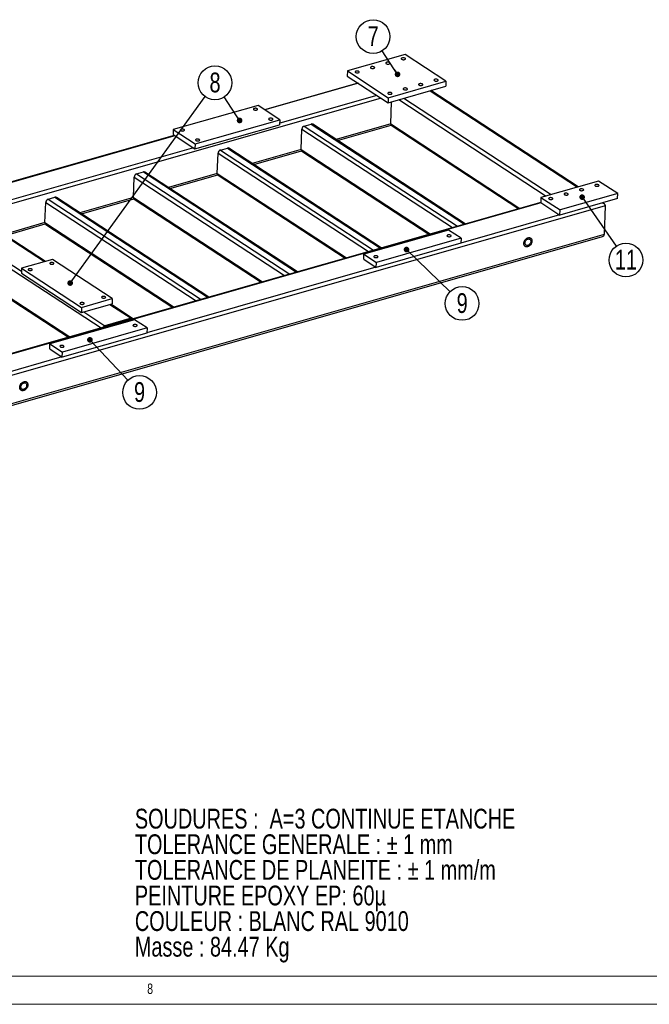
# Model space of a CAD drawing. Header units: millimetres. Extents: x 5 to 589, y 5 to 415.
# Tile 5 of 9: x 349 to 460, y 5 to 179. Entities that reach past the tile are written whole.
import ezdxf

# ---------------------------------------------------------------- set-up
doc = ezdxf.new("R2010")
doc.units = ezdxf.units.MM
doc.layers.add('NOTES', color=6, linetype='Continuous')
doc.layers.add('TRAIT-FORT', color=4, linetype='Continuous', lineweight=25)
doc.styles.add('SLDTEXTSTYLE0', font='TXT', dxfattribs={"width": 0.75})
doc.dimstyles.new('SLDDIMSTYLE5', dxfattribs={"dimtxt": 0.18, "dimasz": 1, "dimexe": 0, "dimexo": 0.0625, "dimgap": 0, "dimtad": 0, "dimtih": 1, "dimtoh": 1, "dimdec": 0, "dimrnd": 1e-09, "dimzin": 0, "dimdsep": 46, "dimtxsty": 'Standard', "dimblk1": 'DOT', "dimblk2": 'DOT', "dimsah": 1, "dimcen": 0.09, "dimadec": 0, "dimazin": 0, "dimtfac": 1, "dimtdec": 0, "dimtofl": 0, "dimtmove": 0, "dimatfit": 3, "dimldrblk": 'DOT', "dimfxl": 1, "dimfrac": 2, "dimtolj": 1, "dimtzin": 0, "dimarcsym": 0})

# ---------------------------------------------------------------- blocks, each defined once
blk = doc.blocks.new('SW_NOTE_0')
at = {"layer": 'NOTES', "color": 0, "char_height": 3.5, "attachment_point": 1, "style": 'SLDTEXTSTYLE0'}
for s, insert in [('SOUDURES :  A=3 CONTINUE ETANCHE', (0, 4.51)), ('TOLERANCE GENERALE : ± 1 mm', (0, -0.01)), ('TOLERANCE DE PLANEITE : ± 1 mm/m', (0, -4.54)), ('PEINTURE EPOXY EP: 60µ', (0, -9.07)), ('COULEUR : BLANC RAL 9010', (0, -13.59)), ('Masse : 84.47 Kg', (0, -18.12))]:
    blk.add_mtext(s, dxfattribs=dict(at, insert=insert))
blk = doc.blocks.new('SW_NOTE_14')
at = {"layer": 'NOTES', "color": 0}
blk.add_circle((-1.63, 2.5), 2.98, dxfattribs=at)
at = {"layer": 'NOTES', "color": 0, "insert": (-1.62, 4.32), "char_height": 3.5, "attachment_point": 2, "style": 'SLDTEXTSTYLE0'}
blk.add_mtext('8', dxfattribs=at)
blk = doc.blocks.new('_Dot')
at = {"color": 0, "linetype": 'ByBlock', "lineweight": -2}
blk.add_line((-0.5, 0), (-1, 0), dxfattribs=at)
at = {"color": 0, "linetype": 'ByBlock', "const_width": 0.5}
blk.add_lwpolyline([(-0.25, 0, 1), (0.25, 0, 1)], format="xyb", close=True, dxfattribs=at)
blk = doc.blocks.new('SW_NOTE_17')
at = {"layer": 'NOTES', "color": 0}
blk.add_circle((2.14, -2.08), 2.98, dxfattribs=at)
at = {"layer": 'NOTES', "color": 0, "insert": (2.15, -0.26), "char_height": 3.5, "attachment_point": 2, "style": 'SLDTEXTSTYLE0'}
blk.add_mtext('9', dxfattribs=at)
blk = doc.blocks.new('SW_NOTE_18')
at = {"layer": 'NOTES', "color": 0}
blk.add_circle((2.05, -2.17), 2.98, dxfattribs=at)
at = {"layer": 'NOTES', "color": 0, "insert": (2.05, -0.35), "char_height": 3.5, "attachment_point": 2, "style": 'SLDTEXTSTYLE0'}
blk.add_mtext('9', dxfattribs=at)
blk = doc.blocks.new('SW_NOTE_20')
at = {"layer": 'NOTES', "color": 0}
blk.add_circle((-1.62, 2.5), 2.98, dxfattribs=at)
at = {"layer": 'NOTES', "color": 0, "insert": (-1.62, 4.32), "char_height": 3.5, "attachment_point": 2, "style": 'SLDTEXTSTYLE0'}
blk.add_mtext('7', dxfattribs=at)
blk = doc.blocks.new('SW_NOTE_24')
at = {"layer": 'NOTES', "color": 0}
blk.add_circle((1.7, -2.45), 2.98, dxfattribs=at)
at = {"layer": 'NOTES', "color": 0, "insert": (1.71, -0.63), "char_height": 3.5, "attachment_point": 2, "style": 'SLDTEXTSTYLE0'}
blk.add_mtext('11', dxfattribs=at)

msp = doc.modelspace()

# ---------------------------------------------------------------- linework, layer by layer
at = {"lineweight": 18}
for p, q in [((10, 10), (584, 10)), ((5, 5), (589, 5))]:
    msp.add_line(p, q, dxfattribs=at)
at = {"layer": 'TRAIT-FORT', "lineweight": 25}
for p, q in [((416.71, 172.87), (406.52, 169.96)), ((423.93, 168.14), (416.71, 172.87)), ((406.52, 169.96), (406.48, 169.06)), ((406.48, 169.06), (413.71, 164.34)), ((406.52, 169.96), (413.74, 165.23)), ((408.38, 167.82), (391.89, 163.11)), ((408.46, 167.77), (391.97, 163.06)), ((413.71, 164.34), (423.9, 167.25)), ((413.74, 165.23), (423.93, 168.14)), ((423.93, 168.14), (423.9, 167.25)), ((411.73, 165.63), (394.57, 160.72)), ((421.12, 166.45), (447.14, 149.42)), ((447.29, 149.46), (421.26, 166.49)), ((412.49, 165.13), (344.15, 145.6)), ((390.74, 163.86), (375.78, 159.59)), ((394.59, 161.34), (390.74, 163.86)), ((413.74, 165.23), (413.71, 164.34)), ((414.2, 160.59), (414.34, 164.52)), ((415.6, 164.88), (441.62, 147.84)), ((416.49, 165.13), (442.52, 148.1)), ((379.61, 156.18), (394.56, 160.45)), ((379.64, 157.07), (394.59, 161.34)), ((394.59, 161.34), (394.56, 160.45)), ((398.92, 160.22), (400.14, 160.57)), ((398.92, 160.22), (425.97, 142.52)), ((400.14, 160.57), (427.19, 142.86)), ((427.34, 142.91), (400.4, 160.54)), ((414.2, 160.59), (404.54, 157.83)), ((404.8, 157.66), (414.24, 160.35)), ((414.2, 160.59), (437.01, 145.67)), ((414.24, 160.36), (436.78, 145.6)), ((375.96, 158.56), (340.03, 148.3)), ((376.04, 158.51), (340.11, 148.24)), ((375.78, 159.59), (375.75, 158.7)), ((375.75, 158.7), (379.61, 156.18)), ((375.78, 159.59), (379.64, 157.07)), ((398.37, 156.07), (398.5, 159.65)), ((398.5, 159.65), (425.07, 142.26)), ((379.64, 157.07), (379.61, 156.18)), ((379.32, 156.36), (343.39, 146.1)), ((383.55, 151.84), (383.68, 155.42)), ((383.68, 155.42), (410.26, 138.03)), ((384.11, 155.98), (385.33, 156.33)), ((384.11, 155.98), (411.15, 138.28)), ((385.33, 156.33), (412.38, 138.63)), ((412.52, 138.67), (385.59, 156.3)), ((398.37, 156.07), (389.72, 153.6)), ((389.99, 153.42), (398.43, 155.84)), ((398.37, 156.07), (421.17, 141.14)), ((398.5, 155.77), (420.94, 141.08)), ((369.29, 151.75), (370.51, 152.1)), ((369.29, 151.75), (396.34, 134.05)), ((370.51, 152.1), (397.56, 134.4)), ((397.71, 134.44), (370.77, 152.07)), ((383.55, 151.84), (374.91, 149.36)), ((375.17, 149.19), (383.62, 151.6)), ((383.55, 151.84), (406.36, 136.91)), ((383.69, 151.53), (406.13, 136.85)), ((368.74, 147.6), (368.87, 151.19)), ((368.87, 151.19), (395.44, 133.79)), ((450.9, 150.49), (440.71, 147.58)), ((454.27, 148.29), (450.9, 150.49)), ((454.27, 148.29), (444.08, 145.38)), ((454.24, 147.39), (454.27, 148.29)), ((440.68, 146.72), (336.28, 116.89)), ((440.72, 146.65), (336.36, 116.84)), ((353.11, 143.14), (353.24, 146.72)), ((353.24, 146.72), (379.81, 129.33)), ((353.66, 147.28), (354.88, 147.63)), ((353.66, 147.28), (380.71, 129.58)), ((354.88, 147.63), (381.93, 129.93)), ((382.08, 129.97), (355.14, 147.6)), ((368.74, 147.6), (359.28, 144.9)), ((359.54, 144.73), (368.8, 147.37)), ((368.74, 147.6), (391.54, 132.68)), ((368.87, 147.3), (391.31, 132.61)), ((440.71, 147.58), (440.67, 146.69)), ((440.67, 146.69), (444.04, 144.48)), ((440.71, 147.58), (444.08, 145.38)), ((454.24, 147.39), (444.04, 144.48)), ((451.85, 146.48), (451.6, 146.64)), ((452.08, 146.11), (296.9, 101.77)), ((444, 144.51), (426.58, 139.54)), ((444.04, 144.48), (444.08, 145.38)), ((452.08, 146.11), (451.9, 141.03)), ((341.6, 143.73), (353.03, 136.25)), ((353.18, 136.29), (341.75, 143.77)), ((353.11, 143.14), (345.88, 141.07)), ((346.15, 140.9), (353.17, 142.91)), ((353.11, 143.14), (375.91, 128.21)), ((353.24, 142.83), (375.68, 128.15)), ((451.9, 141.03), (287.44, 94.04)), ((336.09, 142.16), (363.02, 124.53)), ((336.98, 142.41), (348.96, 134.57)), ((424.4, 141.84), (409.44, 137.56)), ((426.61, 140.39), (424.4, 141.84)), ((287.48, 93.8), (451.56, 140.68)), ((426.58, 139.49), (411.63, 135.22)), ((426.61, 140.39), (411.66, 136.11)), ((426.61, 140.39), (426.58, 139.49)), ((334.69, 137.87), (357.49, 122.95)), ((334.83, 137.57), (357.27, 122.89)), ((409.41, 136.67), (409.44, 137.56)), ((409.44, 137.56), (411.66, 136.11)), ((354.42, 136.65), (348.98, 135.09)), ((365.01, 129.71), (354.42, 136.65)), ((409.41, 136.67), (411.63, 135.22)), ((411.63, 135.22), (411.66, 136.11)), ((348.98, 135.09), (348.95, 134.2)), ((348.95, 134.2), (359.54, 127.26)), ((348.98, 135.09), (359.57, 128.16)), ((411.58, 135.25), (371.12, 123.69)), ((359.54, 127.26), (364.98, 128.82)), ((359.57, 128.16), (365.01, 129.71)), ((365.01, 129.71), (364.98, 128.82)), ((359.57, 128.16), (359.54, 127.26)), ((359.95, 127.38), (363.71, 124.92)), ((364.57, 128.7), (368.33, 126.24)), ((368.59, 126.21), (364.72, 128.74)), ((368.94, 125.99), (353.99, 121.72)), ((368.33, 126.24), (363.71, 124.92)), ((371.16, 124.54), (368.94, 125.99)), ((371.12, 123.64), (356.17, 119.37)), ((371.16, 124.54), (356.2, 120.27)), ((371.16, 124.54), (371.12, 123.64)), ((353.96, 120.82), (353.99, 121.72)), ((353.96, 120.82), (356.17, 119.37)), ((353.99, 121.72), (356.2, 120.27)), ((356.17, 119.37), (356.2, 120.27)), ((356.12, 119.4), (338.71, 114.43))]:
    msp.add_line(p, q, dxfattribs=at)
at = {"layer": 'TRAIT-FORT', "lineweight": 25, "flags": 128}
for points in [[(416.11, 172.02), (416.18, 171.98), (416.27, 171.96), (416.38, 171.94), (416.48, 171.94), (416.58, 171.95), (416.67, 171.98), (416.74, 172.01), (416.78, 172.06), (416.79, 172.1), (416.77, 172.15), (416.72, 172.19), (416.65, 172.23), (416.55, 172.26), (416.45, 172.27), (416.34, 172.27), (416.24, 172.26), (416.16, 172.23), (416.09, 172.2), (416.05, 172.16), (416.04, 172.11), (416.06, 172.06), (416.11, 172.02)], [(410.67, 170.47), (410.74, 170.43), (410.84, 170.4), (410.94, 170.39), (411.05, 170.39), (411.15, 170.4), (411.23, 170.43), (411.3, 170.46), (411.34, 170.5), (411.35, 170.55), (411.33, 170.6), (411.28, 170.64), (411.21, 170.68), (411.12, 170.7), (411.01, 170.72), (410.91, 170.72), (410.81, 170.71), (410.72, 170.68), (410.65, 170.65), (410.61, 170.6), (410.6, 170.56), (410.62, 170.51), (410.67, 170.47)], [(413.39, 171.24), (413.46, 171.21), (413.55, 171.18), (413.66, 171.17), (413.76, 171.17), (413.87, 171.18), (413.95, 171.2), (414.02, 171.24), (414.06, 171.28), (414.07, 171.33), (414.05, 171.37), (414, 171.42), (413.93, 171.45), (413.84, 171.48), (413.73, 171.49), (413.62, 171.5), (413.52, 171.48), (413.44, 171.46), (413.37, 171.42), (413.33, 171.38), (413.32, 171.33), (413.34, 171.29), (413.39, 171.24)], [(407.95, 169.69), (408.03, 169.65), (408.12, 169.63), (408.22, 169.61), (408.33, 169.61), (408.43, 169.62), (408.52, 169.65), (408.58, 169.68), (408.62, 169.73), (408.63, 169.77), (408.61, 169.82), (408.56, 169.86), (408.49, 169.9), (408.4, 169.93), (408.29, 169.94), (408.19, 169.94), (408.09, 169.93), (408, 169.9), (407.93, 169.87), (407.89, 169.83), (407.88, 169.78), (407.9, 169.73), (407.95, 169.69)], [(419.17, 167.46), (419.24, 167.42), (419.33, 167.4), (419.44, 167.38), (419.54, 167.38), (419.64, 167.4), (419.73, 167.42), (419.8, 167.46), (419.84, 167.5), (419.85, 167.55), (419.83, 167.59), (419.78, 167.64), (419.71, 167.67), (419.61, 167.7), (419.51, 167.71), (419.4, 167.71), (419.3, 167.7), (419.22, 167.68), (419.15, 167.64), (419.11, 167.6), (419.1, 167.55), (419.12, 167.5), (419.17, 167.46)], [(421.89, 168.24), (421.96, 168.2), (422.05, 168.17), (422.16, 168.16), (422.26, 168.16), (422.36, 168.17), (422.45, 168.2), (422.52, 168.23), (422.56, 168.28), (422.57, 168.32), (422.55, 168.37), (422.5, 168.41), (422.42, 168.45), (422.33, 168.48), (422.23, 168.49), (422.12, 168.49), (422.02, 168.48), (421.93, 168.45), (421.87, 168.42), (421.83, 168.38), (421.82, 168.33), (421.84, 168.28), (421.89, 168.24)], [(413.73, 165.91), (413.8, 165.87), (413.9, 165.84), (414, 165.83), (414.11, 165.83), (414.21, 165.84), (414.29, 165.87), (414.36, 165.9), (414.4, 165.94), (414.41, 165.99), (414.39, 166.04), (414.34, 166.08), (414.27, 166.12), (414.18, 166.15), (414.07, 166.16), (413.97, 166.16), (413.87, 166.15), (413.78, 166.12), (413.71, 166.09), (413.67, 166.04), (413.66, 166), (413.68, 165.95), (413.73, 165.91)], [(416.45, 166.68), (416.52, 166.65), (416.61, 166.62), (416.72, 166.61), (416.83, 166.61), (416.93, 166.62), (417.01, 166.64), (417.08, 166.68), (417.12, 166.72), (417.13, 166.77), (417.11, 166.82), (417.06, 166.86), (416.99, 166.9), (416.9, 166.92), (416.79, 166.94), (416.68, 166.94), (416.58, 166.92), (416.5, 166.9), (416.43, 166.86), (416.39, 166.82), (416.38, 166.77), (416.4, 166.73), (416.45, 166.68)], [(390, 163.11), (390.07, 163.07), (390.16, 163.05), (390.26, 163.03), (390.36, 163.03), (390.46, 163.05), (390.55, 163.07), (390.61, 163.1), (390.65, 163.15), (390.66, 163.19), (390.64, 163.24), (390.59, 163.28), (390.52, 163.32), (390.43, 163.34), (390.33, 163.36), (390.23, 163.36), (390.13, 163.34), (390.04, 163.32), (389.98, 163.29), (389.94, 163.24), (389.93, 163.2), (389.95, 163.15), (390, 163.11)], [(392.69, 161.35), (392.76, 161.31), (392.85, 161.28), (392.96, 161.27), (393.06, 161.27), (393.16, 161.28), (393.24, 161.31), (393.31, 161.34), (393.35, 161.38), (393.36, 161.43), (393.34, 161.47), (393.29, 161.52), (393.22, 161.55), (393.13, 161.58), (393.03, 161.59), (392.92, 161.59), (392.82, 161.58), (392.74, 161.56), (392.67, 161.52), (392.64, 161.48), (392.62, 161.43), (392.64, 161.39), (392.69, 161.35)], [(377.08, 159.42), (377.15, 159.38), (377.24, 159.36), (377.35, 159.35), (377.45, 159.34), (377.55, 159.36), (377.63, 159.38), (377.7, 159.42), (377.74, 159.46), (377.75, 159.5), (377.73, 159.55), (377.68, 159.59), (377.61, 159.63), (377.52, 159.65), (377.42, 159.67), (377.31, 159.67), (377.21, 159.66), (377.13, 159.63), (377.07, 159.6), (377.03, 159.55), (377.02, 159.51), (377.04, 159.46), (377.08, 159.42)], [(379.78, 157.66), (379.85, 157.62), (379.94, 157.59), (380.04, 157.58), (380.15, 157.58), (380.25, 157.59), (380.33, 157.62), (380.4, 157.65), (380.43, 157.69), (380.44, 157.74), (380.43, 157.78), (380.38, 157.83), (380.31, 157.86), (380.22, 157.89), (380.11, 157.9), (380.01, 157.9), (379.91, 157.89), (379.83, 157.87), (379.76, 157.83), (379.72, 157.79), (379.71, 157.74), (379.73, 157.7), (379.78, 157.66)], [(450.3, 149.64), (450.37, 149.61), (450.46, 149.58), (450.57, 149.57), (450.67, 149.57), (450.77, 149.58), (450.86, 149.6), (450.93, 149.64), (450.97, 149.68), (450.98, 149.73), (450.96, 149.77), (450.91, 149.82), (450.84, 149.85), (450.74, 149.88), (450.64, 149.89), (450.53, 149.9), (450.43, 149.88), (450.34, 149.86), (450.28, 149.82), (450.24, 149.78), (450.23, 149.73), (450.25, 149.69), (450.3, 149.64)], [(444.86, 148.09), (444.93, 148.05), (445.03, 148.03), (445.13, 148.01), (445.24, 148.01), (445.34, 148.02), (445.42, 148.05), (445.49, 148.08), (445.53, 148.13), (445.54, 148.17), (445.52, 148.22), (445.47, 148.26), (445.4, 148.3), (445.31, 148.33), (445.2, 148.34), (445.1, 148.34), (444.99, 148.33), (444.91, 148.31), (444.84, 148.27), (444.8, 148.23), (444.79, 148.18), (444.81, 148.13), (444.86, 148.09)], [(447.58, 148.87), (447.65, 148.83), (447.74, 148.8), (447.85, 148.79), (447.95, 148.79), (448.06, 148.8), (448.14, 148.83), (448.21, 148.86), (448.25, 148.9), (448.26, 148.95), (448.24, 149), (448.19, 149.04), (448.12, 149.08), (448.02, 149.1), (447.92, 149.12), (447.81, 149.12), (447.71, 149.11), (447.63, 149.08), (447.56, 149.05), (447.52, 149), (447.51, 148.96), (447.53, 148.91), (447.58, 148.87)], [(442.14, 147.31), (442.22, 147.28), (442.31, 147.25), (442.41, 147.24), (442.52, 147.24), (442.62, 147.25), (442.71, 147.27), (442.77, 147.31), (442.81, 147.35), (442.82, 147.4), (442.8, 147.44), (442.75, 147.49), (442.68, 147.52), (442.59, 147.55), (442.48, 147.56), (442.38, 147.57), (442.28, 147.55), (442.19, 147.53), (442.12, 147.49), (442.08, 147.45), (442.07, 147.4), (442.09, 147.36), (442.14, 147.31)], [(424.18, 140.73), (424.26, 140.7), (424.35, 140.67), (424.45, 140.66), (424.55, 140.66), (424.65, 140.67), (424.74, 140.69), (424.8, 140.73), (424.84, 140.77), (424.85, 140.82), (424.83, 140.86), (424.78, 140.9), (424.71, 140.94), (424.62, 140.97), (424.52, 140.98), (424.42, 140.98), (424.32, 140.97), (424.23, 140.94), (424.17, 140.91), (424.13, 140.87), (424.12, 140.82), (424.14, 140.78), (424.18, 140.73)], [(439.12, 139.89), (439.1, 139.74), (439.06, 139.59), (438.99, 139.45), (438.91, 139.31), (438.81, 139.18), (438.7, 139.07), (438.57, 138.99), (438.44, 138.92), (438.31, 138.89), (438.18, 138.88), (438.06, 138.89), (437.95, 138.94), (437.86, 139.01), (437.78, 139.1), (437.73, 139.21), (437.7, 139.34), (437.69, 139.48), (437.71, 139.63), (437.75, 139.78), (437.81, 139.92), (437.89, 140.06), (437.99, 140.19), (438.11, 140.3), (438.23, 140.38), (438.36, 140.45), (438.5, 140.48), (438.62, 140.5), (438.75, 140.48), (438.86, 140.43), (438.95, 140.36), (439.02, 140.27), (439.08, 140.16), (439.11, 140.03), (439.12, 139.89)], [(438.43, 140.47), (438.56, 140.49), (438.69, 140.49), (438.8, 140.46), (438.9, 140.4), (438.99, 140.32), (439.05, 140.22), (439.1, 140.1), (439.12, 139.96), (439.11, 139.82), (439.08, 139.67), (439.03, 139.52), (438.96, 139.38), (438.86, 139.24), (438.75, 139.13), (438.63, 139.03), (438.51, 138.95), (438.37, 138.9), (438.24, 138.88), (438.12, 138.88), (438, 138.91), (437.9, 138.97), (437.82, 139.05), (437.75, 139.15), (437.71, 139.27), (437.69, 139.41), (437.69, 139.55), (437.72, 139.7), (437.78, 139.85), (437.85, 139.99), (437.94, 140.13), (438.05, 140.24), (438.17, 140.34), (438.3, 140.42), (438.43, 140.47)], [(438.91, 139.83), (438.9, 139.71), (438.86, 139.58), (438.8, 139.46), (438.72, 139.35), (438.62, 139.26), (438.52, 139.18), (438.41, 139.13), (438.3, 139.11), (438.2, 139.11), (438.1, 139.14), (438.02, 139.19), (437.96, 139.27), (437.91, 139.37), (437.89, 139.48), (437.9, 139.6), (437.93, 139.73), (437.98, 139.85), (438.05, 139.96), (438.13, 140.07), (438.23, 140.15), (438.34, 140.21), (438.45, 140.25), (438.56, 140.26), (438.66, 140.25), (438.75, 140.21), (438.82, 140.14), (438.87, 140.05), (438.9, 139.95), (438.91, 139.83)], [(354.02, 135.85), (354.1, 135.82), (354.19, 135.79), (354.29, 135.78), (354.39, 135.78), (354.49, 135.79), (354.58, 135.81), (354.64, 135.85), (354.68, 135.89), (354.69, 135.94), (354.67, 135.98), (354.62, 136.03), (354.55, 136.06), (354.46, 136.09), (354.36, 136.1), (354.26, 136.1), (354.16, 136.09), (354.07, 136.06), (354.01, 136.03), (353.97, 135.99), (353.96, 135.94), (353.98, 135.9), (354.02, 135.85)], [(411.27, 137.04), (411.34, 137.01), (411.43, 136.98), (411.54, 136.97), (411.64, 136.97), (411.74, 136.98), (411.82, 137), (411.89, 137.04), (411.93, 137.08), (411.94, 137.13), (411.92, 137.17), (411.87, 137.21), (411.8, 137.25), (411.71, 137.28), (411.61, 137.29), (411.5, 137.29), (411.4, 137.28), (411.32, 137.25), (411.25, 137.22), (411.22, 137.18), (411.21, 137.13), (411.22, 137.09), (411.27, 137.04)], [(350.22, 134.77), (350.29, 134.73), (350.38, 134.71), (350.48, 134.69), (350.59, 134.69), (350.69, 134.7), (350.77, 134.73), (350.83, 134.76), (350.87, 134.8), (350.88, 134.85), (350.86, 134.9), (350.82, 134.94), (350.75, 134.97), (350.65, 135), (350.55, 135.01), (350.45, 135.01), (350.35, 135), (350.27, 134.98), (350.2, 134.94), (350.16, 134.9), (350.15, 134.86), (350.17, 134.81), (350.22, 134.77)], [(359.37, 128.78), (359.44, 128.74), (359.53, 128.72), (359.63, 128.7), (359.74, 128.7), (359.83, 128.71), (359.92, 128.74), (359.98, 128.77), (360.02, 128.82), (360.03, 128.86), (360.01, 128.91), (359.97, 128.95), (359.89, 128.99), (359.8, 129.01), (359.7, 129.02), (359.6, 129.03), (359.5, 129.01), (359.41, 128.99), (359.35, 128.95), (359.31, 128.91), (359.3, 128.87), (359.32, 128.82), (359.37, 128.78)], [(363.17, 129.87), (363.25, 129.83), (363.34, 129.8), (363.44, 129.79), (363.54, 129.79), (363.64, 129.8), (363.73, 129.83), (363.79, 129.86), (363.83, 129.9), (363.84, 129.95), (363.82, 129.99), (363.77, 130.04), (363.7, 130.07), (363.61, 130.1), (363.51, 130.11), (363.4, 130.11), (363.31, 130.1), (363.22, 130.08), (363.16, 130.04), (363.12, 130), (363.11, 129.95), (363.13, 129.91), (363.17, 129.87)], [(368.73, 124.89), (368.8, 124.85), (368.89, 124.83), (368.99, 124.81), (369.1, 124.81), (369.2, 124.82), (369.28, 124.85), (369.35, 124.88), (369.38, 124.93), (369.39, 124.97), (369.37, 125.02), (369.33, 125.06), (369.26, 125.09), (369.17, 125.12), (369.06, 125.13), (368.96, 125.14), (368.86, 125.12), (368.78, 125.1), (368.71, 125.06), (368.67, 125.02), (368.66, 124.98), (368.68, 124.93), (368.73, 124.89)], [(355.82, 121.2), (355.89, 121.16), (355.98, 121.14), (356.08, 121.12), (356.18, 121.12), (356.28, 121.14), (356.37, 121.16), (356.43, 121.19), (356.47, 121.24), (356.48, 121.28), (356.46, 121.33), (356.41, 121.37), (356.34, 121.41), (356.25, 121.43), (356.15, 121.45), (356.05, 121.45), (355.95, 121.43), (355.86, 121.41), (355.8, 121.38), (355.76, 121.33), (355.75, 121.29), (355.77, 121.24), (355.82, 121.2)], [(350.09, 114.45), (350.07, 114.3), (350.03, 114.15), (349.97, 114.01), (349.88, 113.87), (349.78, 113.75), (349.67, 113.64), (349.54, 113.55), (349.41, 113.49), (349.28, 113.45), (349.15, 113.44), (349.03, 113.46), (348.92, 113.5), (348.83, 113.57), (348.75, 113.66), (348.7, 113.77), (348.67, 113.9), (348.66, 114.04), (348.68, 114.19), (348.72, 114.34), (348.78, 114.49), (348.87, 114.63), (348.97, 114.75), (349.08, 114.86), (349.21, 114.95), (349.34, 115.01), (349.47, 115.05), (349.6, 115.06), (349.72, 115.04), (349.83, 115), (349.92, 114.93), (350, 114.83), (350.05, 114.72), (350.08, 114.59), (350.09, 114.45)], [(349.4, 115.03), (349.53, 115.06), (349.66, 115.05), (349.77, 115.02), (349.88, 114.96), (349.96, 114.88), (350.03, 114.78), (350.07, 114.66), (350.09, 114.52), (350.08, 114.38), (350.05, 114.23), (350, 114.08), (349.93, 113.94), (349.83, 113.81), (349.73, 113.69), (349.61, 113.59), (349.48, 113.51), (349.35, 113.46), (349.22, 113.44), (349.09, 113.44), (348.98, 113.47), (348.87, 113.53), (348.79, 113.61), (348.72, 113.72), (348.68, 113.84), (348.66, 113.97), (348.67, 114.12), (348.7, 114.27), (348.75, 114.41), (348.82, 114.56), (348.91, 114.69), (349.02, 114.81), (349.14, 114.91), (349.27, 114.98), (349.4, 115.03)], [(349.88, 114.39), (349.87, 114.27), (349.83, 114.14), (349.77, 114.02), (349.69, 113.92), (349.6, 113.82), (349.49, 113.75), (349.38, 113.7), (349.27, 113.67), (349.17, 113.67), (349.07, 113.7), (348.99, 113.76), (348.93, 113.83), (348.89, 113.93), (348.87, 114.04), (348.87, 114.16), (348.9, 114.29), (348.95, 114.41), (349.02, 114.53), (349.11, 114.63), (349.2, 114.71), (349.31, 114.78), (349.42, 114.81), (349.53, 114.83), (349.63, 114.81), (349.72, 114.77), (349.79, 114.7), (349.85, 114.62), (349.88, 114.51), (349.88, 114.39)]]:
    msp.add_lwpolyline(points, dxfattribs=at)
at = {"layer": 'TRAIT-FORT', "lineweight": 25}
for centre, radius, start, end in [((399.13, 159.62), 0.633, 109.2176, 177.0007), ((400.24, 160.28), 0.307, 58.428, 108.4781), ((384.31, 155.39), 0.633, 109.2176, 177.0007), ((385.43, 156.04), 0.307, 58.428, 108.4781), ((398.7, 156.04), 0.334, 174.2835, 233.5753), ((369.5, 151.15), 0.633, 109.2176, 177.0007), ((370.61, 151.81), 0.307, 58.428, 108.4781), ((383.89, 151.8), 0.334, 174.2835, 233.5753), ((353.87, 146.69), 0.633, 109.2176, 177.0007), ((354.98, 147.34), 0.307, 58.428, 108.4781), ((369.07, 147.57), 0.334, 174.2835, 233.5753), ((353.44, 143.1), 0.334, 174.2835, 233.5753), ((368.42, 125.96), 0.293, 36.9294, 109.2601), ((363.9, 124.34), 0.607, 108.5205, 152.3038)]:
    msp.add_arc(centre, radius, start, end, dxfattribs=at)
for centre, major_axis, ratio, start_param, end_param in [((414.32, 160.9), (0.082, 0.542), 0.160888, 2.193897, 3.068149), ((414.32, 160.9), (0.082, 0.542), 0.160888, 2.193897, 3.068149), ((451.39, 146.18), (0.694, -0.105), 0.63639, 0.073443, 1.495133), ((451.39, 146.18), (0.694, -0.105), 0.63639, 0.073443, 1.495133), ((451.21, 141.1), (0.694, -0.105), 0.63639, 5.33549, 6.356629), ((451.21, 141.1), (0.694, -0.105), 0.63639, 5.33549, 6.356629)]:
    msp.add_ellipse(centre, major_axis=major_axis, ratio=ratio, start_param=start_param, end_param=end_param, dxfattribs=at)

# ---------------------------------------------------------------- block references
at = {"layer": 'NOTES'}
for name, p in [('SW_NOTE_20', (412.69, 173.52)), ('SW_NOTE_14', (384.77, 165.35)), ('SW_NOTE_24', (454.02, 138.98)), ('SW_NOTE_17', (424.65, 130.94)), ('SW_NOTE_18', (367.77, 115.31)), ('SW_NOTE_0', (368.99, 35.05))]:
    msp.add_blockref(name, p, dxfattribs=at)

# ---------------------------------------------------------------- texts
at = {"layer": 'NOTES', "insert": (371.17, 8.67), "char_height": 1.85, "attachment_point": 1, "style": 'SLDTEXTSTYLE0'}
msp.add_mtext('8', dxfattribs=at)

# ---------------------------------------------------------------- leaders
at = {"layer": 'NOTES'}
for points in [[(415.39, 169.35), (412.69, 173.52)], [(357.57, 132.47), (381.4, 165.44)], [(387.49, 161.2), (384.77, 165.35)], [(447.99, 147.65), (454.02, 138.98)], [(416.97, 138.39), (424.65, 130.94)], [(361.05, 122.43), (367.77, 115.31)]]:
    msp.add_leader(points, dimstyle='SLDDIMSTYLE5', dxfattribs=at)

doc.saveas('drawing.dxf')
